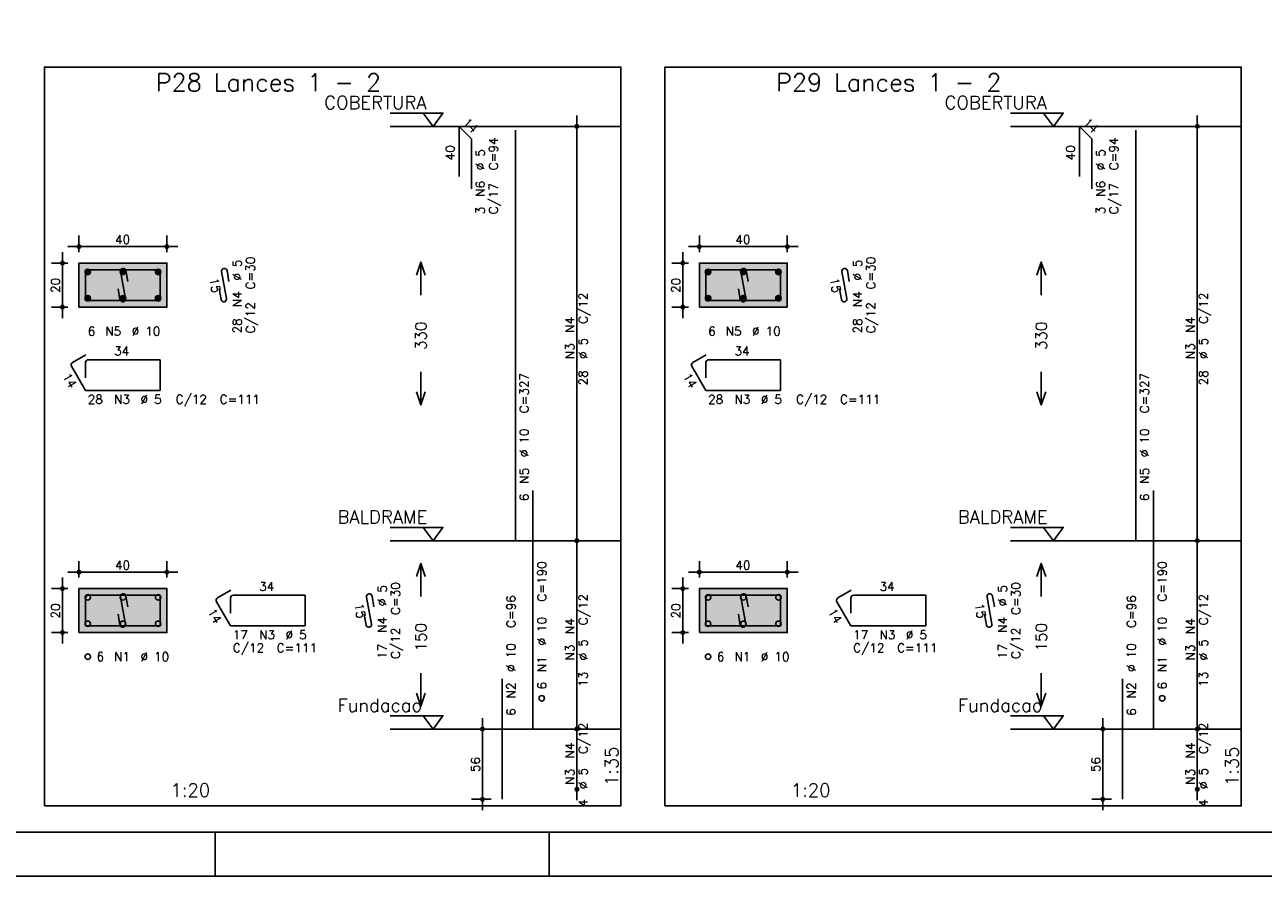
# Model space of a CAD drawing. Extents: x 0 to 84.1, y 0 to 59.4.
# Tile 2 of 8: x 16.7 to 44.8, y 0 to 19.4. Entities that reach past the tile are written whole.
import ezdxf

# ---------------------------------------------------------------- set-up
doc = ezdxf.new("R2010")
doc.units = 0
doc.header["$MEASUREMENT"] = 0
doc.linetypes.add('ESTILO_TQS_0002', pattern=[0.4, 0.1, -0.3])
for name, color, linetype in [('1', 1, 'CONTINUOUS'), ('2', 2, 'CONTINUOUS'), ('3', 3, 'CONTINUOUS'), ('4', 4, 'CONTINUOUS'), ('6', 6, 'CONTINUOUS'), ('7', 7, 'CONTINUOUS'), ('9', 9, 'CONTINUOUS')]:
    doc.layers.add(name, color=color, linetype=linetype)
doc.styles.get("Standard").update_dxf_attribs({"font": 'ROMANS.SHX'})

msp = doc.modelspace()

# ---------------------------------------------------------------- linework, layer by layer
at = {"layer": '1', "linetype": 'Continuous'}
for points in [[(17.115, 1.6), (30.23, 1.6), (30.23, 18.414286), (17.115, 18.414286), (17.115, 1.6)], [(31.23, 1.6), (44.345, 1.6), (44.345, 18.414286), (31.23, 18.414286), (31.23, 1.6)], [(24.98, 17.364286), (26.18, 17.364286), (25.955, 17.064286), (25.73, 17.364286)], [(39.095, 17.364286), (40.295, 17.364286), (40.07, 17.064286), (39.845, 17.364286)], [(30.23, 17.064286), (24.98, 17.064286)], [(44.345, 17.064286), (39.095, 17.064286)], [(24.98, 7.935714), (26.18, 7.935714), (25.955, 7.635714), (25.73, 7.935714)], [(39.095, 7.935714), (40.295, 7.935714), (40.07, 7.635714), (39.845, 7.935714)], [(30.23, 7.635714), (24.98, 7.635714)], [(44.345, 7.635714), (39.095, 7.635714)], [(24.98, 3.65), (26.18, 3.65), (25.955, 3.35), (25.73, 3.65)], [(39.095, 3.65), (40.295, 3.65), (40.07, 3.35), (39.845, 3.65)], [(30.23, 3.35), (24.98, 3.35)], [(44.345, 3.35), (39.095, 3.35)]]:
    msp.add_lwpolyline(points, dxfattribs=at)
at = {"layer": '1', "linetype": 'ESTILO_TQS_0002'}
for points in [[(17.9, 12.9525), (19.9, 12.9525), (19.9, 13.9525), (17.9, 13.9525), (17.9, 12.9525)], [(32.015, 12.9525), (34.015, 12.9525), (34.015, 13.9525), (32.015, 13.9525), (32.015, 12.9525)], [(17.9, 5.545357), (19.9, 5.545357), (19.9, 6.545357), (17.9, 6.545357), (17.9, 5.545357)], [(32.015, 5.545357), (34.015, 5.545357), (34.015, 6.545357), (32.015, 6.545357), (32.015, 5.545357)]]:
    msp.add_lwpolyline(points, dxfattribs=at)
at = {"layer": '2', "linetype": 'Continuous'}
for p, q in [((29.23, 7.385714), (29.23, 17.314286)), ((43.345, 7.385714), (43.345, 17.314286)), ((29.23, 17.064286), (29.23, 17.064286)), ((43.345, 17.064286), (43.345, 17.064286)), ((17.9, 14.2025), (17.9, 14.5775)), ((19.9, 14.2025), (19.9, 14.5775)), ((32.015, 14.2025), (32.015, 14.5775)), ((34.015, 14.2025), (34.015, 14.5775)), ((17.525, 12.7025), (17.525, 14.2025)), ((17.65, 14.3275), (20.15, 14.3275)), ((31.64, 12.7025), (31.64, 14.2025)), ((31.765, 14.3275), (34.265, 14.3275)), ((17.65, 13.9525), (17.275, 13.9525)), ((17.9, 13.9525), (17.9, 13.9525)), ((17.9, 13.9525), (17.9, 13.9525)), ((19.9, 13.9525), (19.9, 13.9525)), ((31.765, 13.9525), (31.39, 13.9525)), ((32.015, 13.9525), (32.015, 13.9525)), ((32.015, 13.9525), (32.015, 13.9525)), ((34.015, 13.9525), (34.015, 13.9525)), ((17.65, 12.9525), (17.275, 12.9525)), ((17.9, 12.9525), (17.9, 12.9525)), ((31.765, 12.9525), (31.39, 12.9525)), ((32.015, 12.9525), (32.015, 12.9525)), ((29.23, 3.1), (29.23, 7.885714)), ((29.23, 7.635714), (29.23, 7.635714)), ((29.23, 7.635714), (29.23, 7.635714)), ((43.345, 3.1), (43.345, 7.885714)), ((43.345, 7.635714), (43.345, 7.635714)), ((43.345, 7.635714), (43.345, 7.635714)), ((17.9, 6.795357), (17.9, 7.170357)), ((19.9, 6.795357), (19.9, 7.170357)), ((32.015, 6.795357), (32.015, 7.170357)), ((34.015, 6.795357), (34.015, 7.170357)), ((17.525, 5.295357), (17.525, 6.795357)), ((17.65, 6.920357), (20.15, 6.920357)), ((31.64, 5.295357), (31.64, 6.795357)), ((31.765, 6.920357), (34.265, 6.920357)), ((17.65, 6.545357), (17.275, 6.545357)), ((17.9, 6.545357), (17.9, 6.545357)), ((17.9, 6.545357), (17.9, 6.545357)), ((19.9, 6.545357), (19.9, 6.545357)), ((31.765, 6.545357), (31.39, 6.545357)), ((32.015, 6.545357), (32.015, 6.545357)), ((32.015, 6.545357), (32.015, 6.545357)), ((34.015, 6.545357), (34.015, 6.545357)), ((17.65, 5.545357), (17.275, 5.545357)), ((17.9, 5.545357), (17.9, 5.545357)), ((31.765, 5.545357), (31.39, 5.545357)), ((32.015, 5.545357), (32.015, 5.545357)), ((27.08, 1.5), (27.08, 3.6)), ((29.23, 1.728571), (29.23, 3.6)), ((41.195, 1.5), (41.195, 3.6)), ((43.345, 1.728571), (43.345, 3.6)), ((27.28, 3.35), (26.83, 3.35)), ((27.53, 3.35), (27.53, 3.35)), ((29.23, 3.35), (29.23, 3.35)), ((29.23, 3.35), (29.23, 3.35)), ((41.395, 3.35), (40.945, 3.35)), ((41.645, 3.35), (41.645, 3.35)), ((43.345, 3.35), (43.345, 3.35)), ((43.345, 3.35), (43.345, 3.35)), ((29.23, 1.978571), (29.23, 1.978571)), ((43.345, 1.978571), (43.345, 1.978571)), ((27.28, 1.75), (26.83, 1.75)), ((27.53, 1.75), (27.53, 1.75)), ((41.395, 1.75), (40.945, 1.75)), ((41.645, 1.75), (41.645, 1.75)), ((21, 1), (21, 0)), ((28.600006, 0), (28.600006, 1)), ((0, 0), (84.100006, 0))]:
    msp.add_line(p, q, dxfattribs=at)
for points in [[(83.100006, 1), (2.5, 1), (2.5, 58.400002), (83.100006, 58.400002), (83.100006, 1)], [(17.9, 12.9525), (19.9, 12.9525), (19.9, 13.9525), (17.9, 13.9525), (17.9, 12.9525)], [(25.58, 13.675), (25.68, 13.975), (25.78, 13.675)], [(25.68, 13.225), (25.68, 13.975)], [(32.015, 12.9525), (34.015, 12.9525), (34.015, 13.9525), (32.015, 13.9525), (32.015, 12.9525)], [(39.695, 13.675), (39.795, 13.975), (39.895, 13.675)], [(39.795, 13.225), (39.795, 13.975)], [(25.68, 11.475), (25.68, 10.725)], [(39.795, 11.475), (39.795, 10.725)], [(25.58, 11.025), (25.68, 10.725), (25.78, 11.025)], [(39.695, 11.025), (39.795, 10.725), (39.895, 11.025)], [(25.58, 6.817857), (25.68, 7.117857), (25.78, 6.817857)], [(25.68, 6.367857), (25.68, 7.117857)], [(39.695, 6.817857), (39.795, 7.117857), (39.895, 6.817857)], [(39.795, 6.367857), (39.795, 7.117857)], [(17.9, 5.545357), (19.9, 5.545357), (19.9, 6.545357), (17.9, 6.545357), (17.9, 5.545357)], [(32.015, 5.545357), (34.015, 5.545357), (34.015, 6.545357), (32.015, 6.545357), (32.015, 5.545357)], [(25.68, 4.617857), (25.68, 3.867857)], [(39.795, 4.617857), (39.795, 3.867857)], [(25.58, 4.167857), (25.68, 3.867857), (25.78, 4.167857)], [(39.695, 4.167857), (39.795, 3.867857), (39.895, 4.167857)]]:
    msp.add_lwpolyline(points, dxfattribs=at)
for centre, radius in [((29.23, 17.064286), 0.041625), ((29.23, 17.064286), 0.02075), ((43.345, 17.064286), 0.041625), ((43.345, 17.064286), 0.02075), ((17.9, 14.3275), 0.04), ((17.9, 14.3275), 0.02), ((19.9, 14.3275), 0.04), ((19.9, 14.3275), 0.02), ((32.015, 14.3275), 0.04), ((32.015, 14.3275), 0.02), ((34.015, 14.3275), 0.04), ((34.015, 14.3275), 0.02), ((17.525, 13.9525), 0.04), ((17.525, 13.9525), 0.02), ((31.64, 13.9525), 0.04), ((31.64, 13.9525), 0.02), ((17.525, 12.9525), 0.04), ((17.525, 12.9525), 0.02), ((31.64, 12.9525), 0.04), ((31.64, 12.9525), 0.02), ((29.23, 7.635714), 0.041625), ((29.23, 7.635714), 0.041625), ((29.23, 7.635714), 0.02075), ((29.23, 7.635714), 0.02075), ((43.345, 7.635714), 0.041625), ((43.345, 7.635714), 0.041625), ((43.345, 7.635714), 0.02075), ((43.345, 7.635714), 0.02075), ((17.9, 6.920357), 0.04), ((17.9, 6.920357), 0.02), ((19.9, 6.920357), 0.04), ((19.9, 6.920357), 0.02), ((32.015, 6.920357), 0.04), ((32.015, 6.920357), 0.02), ((34.015, 6.920357), 0.04), ((34.015, 6.920357), 0.02), ((17.525, 6.545357), 0.04), ((17.525, 6.545357), 0.02), ((31.64, 6.545357), 0.04), ((31.64, 6.545357), 0.02), ((17.525, 5.545357), 0.04), ((17.525, 5.545357), 0.02), ((31.64, 5.545357), 0.04), ((31.64, 5.545357), 0.02), ((27.08, 3.35), 0.04), ((29.23, 3.35), 0.041625), ((29.23, 3.35), 0.041625), ((41.195, 3.35), 0.04), ((43.345, 3.35), 0.041625), ((43.345, 3.35), 0.041625), ((27.08, 3.35), 0.02), ((29.23, 3.35), 0.02075), ((29.23, 3.35), 0.02075), ((41.195, 3.35), 0.02), ((43.345, 3.35), 0.02075), ((43.345, 3.35), 0.02075), ((29.23, 1.978571), 0.041625), ((29.23, 1.978571), 0.02075), ((43.345, 1.978571), 0.041625), ((43.345, 1.978571), 0.02075), ((27.08, 1.75), 0.04), ((27.08, 1.75), 0.02), ((41.195, 1.75), 0.04), ((41.195, 1.75), 0.02)]:
    msp.add_circle(centre, radius, dxfattribs=at)
at = {"layer": '3', "linetype": 'Continuous'}
for p, q in [((18.038156, 13.743689), (18.10881, 13.814343)), ((18.038165, 13.761375), (18.091181, 13.814392)), ((18.041831, 13.729687), (18.122838, 13.810693)), ((18.838156, 13.743689), (18.90881, 13.814343)), ((18.838165, 13.761375), (18.891181, 13.814392)), ((18.841831, 13.729687), (18.922838, 13.810693)), ((19.638156, 13.743689), (19.70881, 13.814343)), ((19.638165, 13.761375), (19.691181, 13.814392)), ((19.641831, 13.729687), (19.722838, 13.810693)), ((32.153156, 13.743689), (32.22381, 13.814343)), ((32.153165, 13.761375), (32.206181, 13.814392)), ((32.156831, 13.729687), (32.237838, 13.810693)), ((32.953156, 13.743689), (33.02381, 13.814343)), ((32.953165, 13.761375), (33.006181, 13.814392)), ((32.956831, 13.729687), (33.037838, 13.810693)), ((33.753156, 13.743689), (33.82381, 13.814343)), ((33.753165, 13.761375), (33.806181, 13.814392)), ((33.756831, 13.729687), (33.837838, 13.810693)), ((18.047882, 13.718059), (18.134471, 13.804649)), ((18.055828, 13.708328), (18.144208, 13.796708)), ((18.065562, 13.700384), (18.152159, 13.786982)), ((18.077198, 13.694343), (18.158158, 13.775303)), ((18.091173, 13.69064), (18.161893, 13.76136)), ((18.108878, 13.690667), (18.161897, 13.743687)), ((18.847882, 13.718059), (18.934471, 13.804649)), ((18.855828, 13.708328), (18.944208, 13.796708)), ((18.865562, 13.700384), (18.952159, 13.786982)), ((18.877198, 13.694343), (18.958158, 13.775303)), ((18.891173, 13.69064), (18.961893, 13.76136)), ((18.908878, 13.690667), (18.961897, 13.743687)), ((19.647882, 13.718059), (19.734471, 13.804649)), ((19.655828, 13.708328), (19.744208, 13.796708)), ((19.665562, 13.700384), (19.752159, 13.786982)), ((19.677198, 13.694343), (19.758158, 13.775303)), ((19.691173, 13.69064), (19.761893, 13.76136)), ((19.708878, 13.690667), (19.761897, 13.743687)), ((32.162882, 13.718059), (32.249471, 13.804649)), ((32.170828, 13.708328), (32.259208, 13.796708)), ((32.180562, 13.700384), (32.267159, 13.786982)), ((32.192198, 13.694343), (32.273158, 13.775303)), ((32.206173, 13.69064), (32.276893, 13.76136)), ((32.223878, 13.690667), (32.276897, 13.743687)), ((32.962882, 13.718059), (33.049471, 13.804649)), ((32.970828, 13.708328), (33.059208, 13.796708)), ((32.980562, 13.700384), (33.067159, 13.786982)), ((32.992198, 13.694343), (33.073158, 13.775303)), ((33.006173, 13.69064), (33.076893, 13.76136)), ((33.023878, 13.690667), (33.076897, 13.743687)), ((33.762882, 13.718059), (33.849471, 13.804649)), ((33.770828, 13.708328), (33.859208, 13.796708)), ((33.780562, 13.700384), (33.867159, 13.786982)), ((33.792198, 13.694343), (33.873158, 13.775303)), ((33.806173, 13.69064), (33.876893, 13.76136)), ((33.823878, 13.690667), (33.876897, 13.743687)), ((18.038156, 13.143689), (18.10881, 13.214343)), ((18.038165, 13.161375), (18.091181, 13.214392)), ((18.041831, 13.129687), (18.122838, 13.210693)), ((18.047882, 13.118059), (18.134471, 13.204649)), ((18.055828, 13.108328), (18.144208, 13.196708)), ((18.065562, 13.100384), (18.152159, 13.186982)), ((18.077198, 13.094343), (18.158158, 13.175303)), ((18.091173, 13.09064), (18.161893, 13.16136)), ((18.108878, 13.090667), (18.161897, 13.143687)), ((18.838156, 13.143689), (18.90881, 13.214343)), ((18.838165, 13.161375), (18.891181, 13.214392)), ((18.841831, 13.129687), (18.922838, 13.210693)), ((18.847882, 13.118059), (18.934471, 13.204649)), ((18.855828, 13.108328), (18.944208, 13.196708)), ((18.865562, 13.100384), (18.952159, 13.186982)), ((18.877198, 13.094343), (18.958158, 13.175303)), ((18.891173, 13.09064), (18.961893, 13.16136)), ((18.908878, 13.090667), (18.961897, 13.143687)), ((19.638156, 13.143689), (19.70881, 13.214343)), ((19.638165, 13.161375), (19.691181, 13.214392)), ((19.641831, 13.129687), (19.722838, 13.210693)), ((19.647882, 13.118059), (19.734471, 13.204649)), ((19.655828, 13.108328), (19.744208, 13.196708)), ((19.665562, 13.100384), (19.752159, 13.186982)), ((19.677198, 13.094343), (19.758158, 13.175303)), ((19.691173, 13.09064), (19.761893, 13.16136)), ((19.708878, 13.090667), (19.761897, 13.143687)), ((32.153156, 13.143689), (32.22381, 13.214343)), ((32.153165, 13.161375), (32.206181, 13.214392)), ((32.156831, 13.129687), (32.237838, 13.210693)), ((32.162882, 13.118059), (32.249471, 13.204649)), ((32.170828, 13.108328), (32.259208, 13.196708)), ((32.180562, 13.100384), (32.267159, 13.186982)), ((32.192198, 13.094343), (32.273158, 13.175303)), ((32.206173, 13.09064), (32.276893, 13.16136)), ((32.223878, 13.090667), (32.276897, 13.143687)), ((32.953156, 13.143689), (33.02381, 13.214343)), ((32.953165, 13.161375), (33.006181, 13.214392)), ((32.956831, 13.129687), (33.037838, 13.210693)), ((32.962882, 13.118059), (33.049471, 13.204649)), ((32.970828, 13.108328), (33.059208, 13.196708)), ((32.980562, 13.100384), (33.067159, 13.186982)), ((32.992198, 13.094343), (33.073158, 13.175303)), ((33.006173, 13.09064), (33.076893, 13.16136)), ((33.023878, 13.090667), (33.076897, 13.143687)), ((33.753156, 13.143689), (33.82381, 13.214343)), ((33.753165, 13.161375), (33.806181, 13.214392)), ((33.756831, 13.129687), (33.837838, 13.210693)), ((33.762882, 13.118059), (33.849471, 13.204649)), ((33.770828, 13.108328), (33.859208, 13.196708)), ((33.780562, 13.100384), (33.867159, 13.186982)), ((33.792198, 13.094343), (33.873158, 13.175303)), ((33.806173, 13.09064), (33.876893, 13.16136)), ((33.823878, 13.090667), (33.876897, 13.143687))]:
    msp.add_line(p, q, dxfattribs=at)
for centre in [(18.1, 13.7525), (18.9, 13.7525), (19.7, 13.7525), (32.215, 13.7525), (33.015, 13.7525), (33.815, 13.7525), (18.1, 13.1525), (18.9, 13.1525), (19.7, 13.1525), (32.215, 13.1525), (33.015, 13.1525), (33.815, 13.1525), (18.1, 6.345357), (18.9, 6.345357), (19.7, 6.345357), (32.215, 6.345357), (33.015, 6.345357), (33.815, 6.345357), (18.1, 5.745357), (18.9, 5.745357), (19.7, 5.745357), (32.215, 5.745357), (33.015, 5.745357), (33.815, 5.745357), (18.1, 4.995357), (32.215, 4.995357), (28.43, 4.05), (42.545, 4.05)]:
    msp.add_circle(centre, 0.0625, dxfattribs=at)
at = {"layer": '4', "linetype": 'Continuous'}
for p, q in [((18.05, 13.74), (18.05, 13.1025)), ((18.05, 13.74), (18.05, 13.39)), ((18.4625, 13.8025), (18.1125, 13.8025)), ((19.75, 13.8025), (18.1125, 13.8025)), ((18.845065, 13.760134), (18.954935, 13.144866)), ((19.012067, 13.536001), (18.968119, 13.782107)), ((19.75, 13.1025), (19.75, 13.8025)), ((32.165, 13.74), (32.165, 13.1025)), ((32.165, 13.74), (32.165, 13.39)), ((32.5775, 13.8025), (32.2275, 13.8025)), ((33.865, 13.8025), (32.2275, 13.8025)), ((32.960065, 13.760134), (33.069935, 13.144866)), ((33.127067, 13.536001), (33.083119, 13.782107)), ((33.865, 13.1025), (33.865, 13.8025)), ((18.831881, 13.122893), (18.787933, 13.368999)), ((32.946881, 13.122893), (32.902933, 13.368999)), ((18.05, 13.1025), (19.75, 13.1025)), ((32.165, 13.1025), (33.865, 13.1025)), ((18.05, 6.332857), (18.05, 5.695357)), ((18.05, 6.332857), (18.05, 5.982857)), ((18.4625, 6.395357), (18.1125, 6.395357)), ((19.75, 6.395357), (18.1125, 6.395357)), ((18.845065, 6.352991), (18.954935, 5.737724)), ((19.012067, 6.128858), (18.968119, 6.374965)), ((19.75, 5.695357), (19.75, 6.395357)), ((32.165, 6.332857), (32.165, 5.695357)), ((32.165, 6.332857), (32.165, 5.982857)), ((32.5775, 6.395357), (32.2275, 6.395357)), ((33.865, 6.395357), (32.2275, 6.395357)), ((32.960065, 6.352991), (33.069935, 5.737724)), ((33.127067, 6.128858), (33.083119, 6.374965)), ((33.865, 5.695357), (33.865, 6.395357)), ((18.831881, 5.71575), (18.787933, 5.961857)), ((32.946881, 5.71575), (32.902933, 5.961857)), ((18.05, 5.695357), (19.75, 5.695357)), ((32.165, 5.695357), (33.865, 5.695357))]:
    msp.add_line(p, q, dxfattribs=at)
for centre, start, end in [((18.906592, 13.771121), 10.124672, 190.124672), ((33.021592, 13.771121), 10.124672, 190.124672), ((18.1125, 13.74), 90, 180), ((18.1125, 13.74), 90, 180), ((32.2275, 13.74), 90, 180), ((32.2275, 13.74), 90, 180), ((18.893408, 13.133879), 190.124672, 10.124672), ((33.008408, 13.133879), 190.124672, 10.124672), ((18.1125, 6.332857), 90, 180), ((18.1125, 6.332857), 90, 180), ((18.906592, 6.363978), 10.124672, 190.124672), ((32.2275, 6.332857), 90, 180), ((32.2275, 6.332857), 90, 180), ((33.021592, 6.363978), 10.124672, 190.124672), ((18.893408, 5.726737), 190.124672, 10.124672), ((33.008408, 5.726737), 190.124672, 10.124672)]:
    msp.add_arc(centre, 0.0625, start, end, dxfattribs=at)
at = {"layer": '6', "linetype": 'Continuous'}
for p, q in [((26.54716, 15.921429), (26.54716, 17.064286)), ((26.54716, 17.064286), (26.830003, 16.781443)), ((27.83, 7.635714), (27.83, 16.978571)), ((40.66216, 15.921429), (40.66216, 17.064286)), ((40.66216, 17.064286), (40.945003, 16.781443)), ((41.945, 7.635714), (41.945, 16.978571)), ((26.830003, 16.781443), (26.830003, 15.638586)), ((40.945003, 16.781443), (40.945003, 15.638586)), ((21.145065, 13.760134), (21.254935, 13.144866)), ((21.312067, 13.536001), (21.268119, 13.782107)), ((35.260065, 13.760134), (35.369935, 13.144866)), ((35.427067, 13.536001), (35.383119, 13.782107)), ((21.131881, 13.122893), (21.087933, 13.368999)), ((35.246881, 13.122893), (35.202933, 13.368999)), ((18.057235, 11.864968), (17.754127, 11.689968)), ((32.172235, 11.864968), (31.869127, 11.689968)), ((17.73125, 11.604591), (18.05, 11.0525)), ((18.05, 11.69), (18.05, 11.34)), ((19.75, 11.7525), (18.1125, 11.7525)), ((19.75, 11.0525), (19.75, 11.7525)), ((31.84625, 11.604591), (32.165, 11.0525)), ((32.165, 11.69), (32.165, 11.34)), ((33.865, 11.7525), (32.2275, 11.7525)), ((33.865, 11.0525), (33.865, 11.7525)), ((18.05, 11.0525), (19.75, 11.0525)), ((32.165, 11.0525), (33.865, 11.0525)), ((28.23, 3.35), (28.23, 8.778571)), ((42.345, 3.35), (42.345, 8.778571)), ((21.357235, 6.507825), (21.054127, 6.332825)), ((35.472235, 6.507825), (35.169127, 6.332825)), ((21.03125, 6.247448), (21.35, 5.695357)), ((21.35, 6.332857), (21.35, 5.982857)), ((23.05, 6.395357), (21.4125, 6.395357)), ((23.05, 5.695357), (23.05, 6.395357)), ((24.445065, 6.352991), (24.554935, 5.737724)), ((24.612067, 6.128858), (24.568119, 6.374965)), ((35.14625, 6.247448), (35.465, 5.695357)), ((35.465, 6.332857), (35.465, 5.982857)), ((37.165, 6.395357), (35.5275, 6.395357)), ((37.165, 5.695357), (37.165, 6.395357)), ((38.560065, 6.352991), (38.669935, 5.737724)), ((38.727067, 6.128858), (38.683119, 6.374965)), ((24.431881, 5.71575), (24.387933, 5.961857)), ((38.546881, 5.71575), (38.502933, 5.961857)), ((21.35, 5.695357), (23.05, 5.695357)), ((35.465, 5.695357), (37.165, 5.695357)), ((27.53, 1.75), (27.53, 4.492857)), ((41.645, 1.75), (41.645, 4.492857))]:
    msp.add_line(p, q, dxfattribs=at)
for centre, start, end in [((21.206592, 13.771121), 10.124672, 190.124672), ((35.321592, 13.771121), 10.124672, 190.124672), ((21.193408, 13.133879), 190.124672, 10.124672), ((35.308408, 13.133879), 190.124672, 10.124672), ((17.785377, 11.635841), 120, 210), ((18.1125, 11.69), 90, 180), ((31.900377, 11.635841), 120, 210), ((32.2275, 11.69), 90, 180), ((21.085377, 6.278698), 120, 210), ((21.4125, 6.332857), 90, 180), ((24.506592, 6.363978), 10.124672, 190.124672), ((35.200377, 6.278698), 120, 210), ((35.5275, 6.332857), 90, 180), ((38.621592, 6.363978), 10.124672, 190.124672), ((24.493408, 5.726737), 190.124672, 10.124672), ((38.608408, 5.726737), 190.124672, 10.124672)]:
    msp.add_arc(centre, 0.0625, start, end, dxfattribs=at)
at = {"layer": '9', "linetype": 'Continuous'}
for points in [[(17.9, 12.9525), (19.9, 12.9525), (19.9, 13.9525)], [(17.9, 12.9525), (19.9, 13.9525), (17.9, 13.9525)], [(17.9, 12.9525), (17.9, 13.9525), (17.9, 12.9525)], [(32.015, 12.9525), (34.015, 12.9525), (34.015, 13.9525)], [(32.015, 12.9525), (34.015, 13.9525), (32.015, 13.9525)], [(32.015, 12.9525), (32.015, 13.9525), (32.015, 12.9525)], [(17.9, 5.545357), (19.9, 5.545357), (19.9, 6.545357)], [(17.9, 5.545357), (19.9, 6.545357), (17.9, 6.545357)], [(17.9, 5.545357), (17.9, 6.545357), (17.9, 5.545357)], [(32.015, 5.545357), (34.015, 5.545357), (34.015, 6.545357)], [(32.015, 5.545357), (34.015, 6.545357), (32.015, 6.545357)], [(32.015, 5.545357), (32.015, 6.545357), (32.015, 5.545357)]]:
    msp.add_solid(points, dxfattribs=at)

# ---------------------------------------------------------------- texts
at = {"layer": '1', "linetype": 'Continuous'}
for s, p in [('COBERTURA', (23.48, 17.454286)), ('COBERTURA', (37.595, 17.454286)), ('BALDRAME', (23.78, 8.025714)), ('BALDRAME', (37.895, 8.025714)), ('Fundacao', (23.78, 3.74)), ('Fundacao', (37.895, 3.74))]:
    msp.add_text(s, height=0.3, dxfattribs=at).set_placement(p)
at = {"layer": '2', "linetype": 'Continuous'}
for s, height, rotation, p in [('14', 0.2, 315, (26.617871, 17.134996)), ('14', 0.2, 315, (40.732871, 17.134996)), ('C=94', 0.2, 90, (27.43, 16.064286)), ('C=94', 0.2, 90, (41.545, 16.064286)), ('40', 0.2, 90, (26.44716, 16.292857)), ('%%c 5', 0.2, 90, (27.13, 16.064286)), ('40', 0.2, 90, (40.56216, 16.292857)), ('%%c 5', 0.2, 90, (41.245, 16.064286)), ('N6', 0.2, 90, (27.13, 15.464286)), ('N6', 0.2, 90, (41.245, 15.464286)), ('C/17', 0.2, 90, (27.43, 15.064286)), ('C/17', 0.2, 90, (41.545, 15.064286)), ('3', 0.2, 90, (27.13, 15.064286)), ('3', 0.2, 90, (41.245, 15.064286)), ('%%c 5', 0.2, 90, (21.6, 13.5525)), ('C=30', 0.2, 90, (21.9, 13.3525)), ('%%c 5', 0.2, 90, (35.715, 13.5525)), ('C=30', 0.2, 90, (36.015, 13.3525)), ('20', 0.2, 90, (17.465, 13.2725)), ('15', 0.2, 280.124672, (20.869514, 13.596648)), ('20', 0.2, 90, (31.58, 13.2725)), ('15', 0.2, 280.124672, (34.984514, 13.596648)), ('N4', 0.2, 90, (21.6, 12.9525)), ('N4', 0.2, 90, (35.715, 12.9525)), ('C/12', 0.2, 90, (29.47, 12.57)), ('C/12', 0.2, 90, (43.585, 12.57)), ('C/12', 0.2, 90, (21.9, 12.3525)), ('N4', 0.2, 90, (29.17, 12.37)), ('C/12', 0.2, 90, (36.015, 12.3525)), ('N4', 0.2, 90, (43.285, 12.37)), ('28', 0.2, 90, (21.6, 12.3525)), ('330', 0.25, 90, (25.805, 11.975)), ('28', 0.2, 90, (35.715, 12.3525)), ('330', 0.25, 90, (39.92, 11.975)), ('%%c 5', 0.2, 90, (29.47, 11.77)), ('%%c 5', 0.2, 90, (43.585, 11.77)), ('N3', 0.2, 90, (29.17, 11.77)), ('N3', 0.2, 90, (43.285, 11.77)), ('14', 0.2, 300, (17.515192, 11.378814)), ('C=327', 0.2, 90, (28.13, 10.535714)), ('28', 0.2, 90, (29.47, 11.17)), ('14', 0.2, 300, (31.630192, 11.378814)), ('C=327', 0.2, 90, (42.245, 10.535714)), ('28', 0.2, 90, (43.585, 11.17)), ('%%c 10', 0.2, 90, (28.13, 9.535714)), ('%%c 10', 0.2, 90, (42.245, 9.535714)), ('N5', 0.2, 90, (28.13, 8.935714)), ('N5', 0.2, 90, (42.245, 8.935714)), ('6', 0.2, 90, (28.13, 8.535714)), ('6', 0.2, 90, (42.245, 8.535714)), ('C=190', 0.2, 90, (28.53, 6.25)), ('C=190', 0.2, 90, (42.645, 6.25)), ('%%c 5', 0.2, 90, (24.9, 6.145357)), ('C=30', 0.2, 90, (25.2, 5.945357)), ('%%c 5', 0.2, 90, (39.015, 6.145357)), ('C=30', 0.2, 90, (39.315, 5.945357)), ('C=96', 0.2, 90, (27.83, 5.65)), ('C/12', 0.2, 90, (29.47, 5.712857)), ('C=96', 0.2, 90, (41.945, 5.65)), ('C/12', 0.2, 90, (43.585, 5.712857)), ('20', 0.2, 90, (17.465, 5.865357)), ('14', 0.2, 300, (20.815192, 6.021671)), ('15', 0.2, 280.124672, (24.169514, 6.189505)), ('20', 0.2, 90, (31.58, 5.865357)), ('14', 0.2, 300, (34.930192, 6.021671)), ('15', 0.2, 280.124672, (38.284514, 6.189505)), ('N4', 0.2, 90, (24.9, 5.545357)), ('150', 0.25, 90, (25.805, 5.117857)), ('%%c 10', 0.2, 90, (28.53, 5.25)), ('N4', 0.2, 90, (29.17, 5.512857)), ('N4', 0.2, 90, (39.015, 5.545357)), ('150', 0.25, 90, (39.92, 5.117857)), ('%%c 10', 0.2, 90, (42.645, 5.25)), ('N4', 0.2, 90, (43.285, 5.512857)), ('C/12', 0.2, 90, (25.2, 4.945357)), ('C/12', 0.2, 90, (39.315, 4.945357)), ('17', 0.2, 90, (24.9, 4.945357)), ('%%c 10', 0.2, 90, (27.83, 4.65)), ('N3', 0.2, 90, (29.17, 4.912857)), ('%%c 5', 0.2, 90, (29.47, 4.912857)), ('17', 0.2, 90, (39.015, 4.945357)), ('%%c 10', 0.2, 90, (41.945, 4.65)), ('N3', 0.2, 90, (43.285, 4.912857)), ('%%c 5', 0.2, 90, (43.585, 4.912857)), ('N1', 0.2, 90, (28.53, 4.65)), ('N1', 0.2, 90, (42.645, 4.65)), ('13', 0.2, 90, (29.47, 4.312857)), ('13', 0.2, 90, (43.585, 4.312857)), ('N2', 0.2, 90, (27.83, 4.05)), ('6', 0.2, 90, (28.53, 4.25)), ('N2', 0.2, 90, (41.945, 4.05)), ('6', 0.2, 90, (42.645, 4.25)), ('6', 0.2, 90, (27.83, 3.65)), ('6', 0.2, 90, (41.945, 3.65)), ('C/12', 0.2, 90, (29.47, 2.784286)), ('C/12', 0.2, 90, (43.585, 2.784286)), ('N4', 0.2, 90, (29.17, 2.684286)), ('1:35', 0.3, 90, (30.17, 2.05)), ('N4', 0.2, 90, (43.285, 2.684286)), ('1:35', 0.3, 90, (44.285, 2.05)), ('56', 0.2, 90, (27.02, 2.37)), ('56', 0.2, 90, (41.135, 2.37)), ('N3', 0.2, 90, (29.17, 2.084286)), ('%%c 5', 0.2, 90, (29.47, 1.984286)), ('N3', 0.2, 90, (43.285, 2.084286)), ('%%c 5', 0.2, 90, (43.585, 1.984286)), ('4', 0.2, 90, (29.47, 1.584286)), ('4', 0.2, 90, (43.585, 1.584286))]:
    msp.add_text(s, height=height, rotation=rotation, dxfattribs=at).set_placement(p)
for s, height, p in [('2', 0.01, (30.02, 17.064286)), ('2', 0.01, (44.135, 17.064286)), ('40', 0.2, (18.72, 14.3875)), ('40', 0.2, (32.835, 14.3875)), ('6', 0.2, (18.1, 12.3025)), ('N5', 0.2, (18.5, 12.3025)), ('%%c 10', 0.2, (19.1, 12.3025)), ('6', 0.2, (32.215, 12.3025)), ('N5', 0.2, (32.615, 12.3025)), ('%%c 10', 0.2, (33.215, 12.3025)), ('34', 0.2, (18.7, 11.8525)), ('34', 0.2, (32.815, 11.8525)), ('28', 0.2, (18.1, 10.7525)), ('N3', 0.2, (18.7, 10.7525)), ('%%c 5', 0.2, (19.3, 10.7525)), ('C/12', 0.2, (20.1, 10.7525)), ('C=111', 0.2, (21.1, 10.7525)), ('28', 0.2, (32.215, 10.7525)), ('N3', 0.2, (32.815, 10.7525)), ('%%c 5', 0.2, (33.415, 10.7525)), ('C/12', 0.2, (34.215, 10.7525)), ('C=111', 0.2, (35.215, 10.7525)), ('1', 0.01, (30.02, 7.635714)), ('1', 0.01, (44.135, 7.635714)), ('40', 0.2, (18.72, 6.980357)), ('40', 0.2, (32.835, 6.980357)), ('34', 0.2, (22, 6.495357)), ('34', 0.2, (36.115, 6.495357)), ('17', 0.2, (21.4, 5.395357)), ('N3', 0.2, (22, 5.395357)), ('%%c 5', 0.2, (22.6, 5.395357)), ('17', 0.2, (35.515, 5.395357)), ('N3', 0.2, (36.115, 5.395357)), ('%%c 5', 0.2, (36.715, 5.395357)), ('6', 0.2, (18.3, 4.895357)), ('N1', 0.2, (18.7, 4.895357)), ('%%c 10', 0.2, (19.3, 4.895357)), ('C/12', 0.2, (21.4, 5.095357)), ('C=111', 0.2, (22.4, 5.095357)), ('6', 0.2, (32.415, 4.895357)), ('N1', 0.2, (32.815, 4.895357)), ('%%c 10', 0.2, (33.415, 4.895357)), ('C/12', 0.2, (35.515, 5.095357)), ('C=111', 0.2, (36.515, 5.095357)), ('0', 0.01, (30.02, 3.35)), ('0', 0.01, (44.135, 3.35)), ('1:20', 0.3, (19.9825, 1.81)), ('1:20', 0.3, (34.0975, 1.81))]:
    msp.add_text(s, height=height, dxfattribs=at).set_placement(p)
at = {"layer": '7', "linetype": 'Continuous'}
for s, p in [('P28 Lances 1 - 2', (19.6475, 17.864286)), ('P29 Lances 1 - 2', (33.7625, 17.864286))]:
    msp.add_text(s, height=0.4, dxfattribs=at).set_placement(p)

doc.saveas('drawing.dxf')
